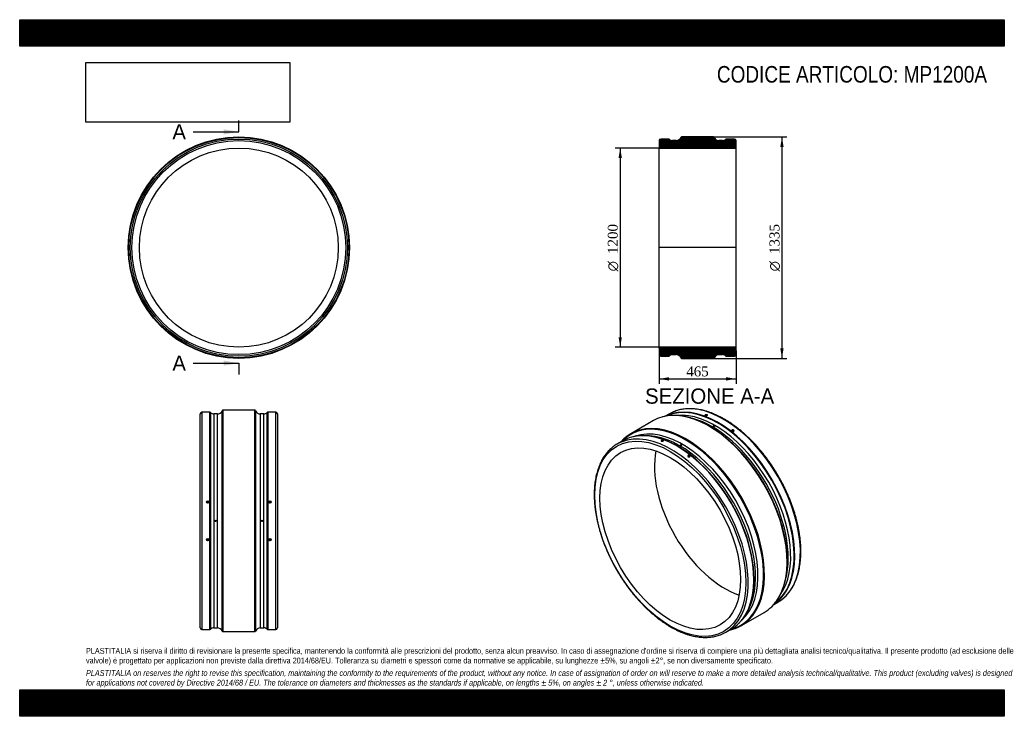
# Model space of a CAD drawing. Header units: millimetres. Extents: x 0 to 5940, y 0 to 4200.
import ezdxf
from ezdxf.enums import TextEntityAlignment as Align
from ezdxf.lldxf.tags import DXFTag

# ---------------------------------------------------------------- set-up
doc = ezdxf.new("R2010")
doc.units = ezdxf.units.MM
doc.header["$LTSCALE"] = 20
for name, color, linetype in [('Default', 7, 'Continuous'), ('DV4_Default', 7, 'Continuous'), ('MP1200A', 7, 'Continuous')]:
    doc.layers.add(name, color=color, linetype=linetype)
doc.styles.add('SEACAD_Solid_Edge_ANSI', font='seans.ttf')
doc.styles.add('SEACAD_Solid_Edge_ANSI1_Symbols', font='semeca1.ttf')
doc.styles.add('SEACAD_Times_New_Roman', font='times.ttf')
tags = doc.linetypes.add('CENTER2', pattern=[28.575, 19.05, -3.175, 3.175, -3.175]).pattern_tags.tags
tags[10:11] = [DXFTag(74, 4), DXFTag(75, 0), DXFTag(340, '0'), DXFTag(46, 0.0), DXFTag(50, 0.0), DXFTag(44, 0.0), DXFTag(45, 0.0)]
tags[8:9] = [DXFTag(74, 4), DXFTag(75, 0), DXFTag(340, '0'), DXFTag(46, 0.0), DXFTag(50, 0.0), DXFTag(44, 0.0), DXFTag(45, 0.0)]
tags[6:7] = [DXFTag(74, 4), DXFTag(75, 0), DXFTag(340, '0'), DXFTag(46, 0.0), DXFTag(50, 0.0), DXFTag(44, 0.0), DXFTag(45, 0.0)]
tags[4:5] = [DXFTag(74, 4), DXFTag(75, 0), DXFTag(340, '0'), DXFTag(46, 0.0), DXFTag(50, 0.0), DXFTag(44, 0.0), DXFTag(45, 0.0)]
doc.dimstyles.new('ANSImm', dxfattribs={"dimtxt": 60, "dimasz": 60, "dimexe": 30, "dimexo": 0, "dimgap": 15, "dimtad": 1, "dimdsep": 46, "dimtxsty": 'SEACAD_Times_New_Roman', "dimblk1": '_SE_FILLED', "dimblk2": '_SE_FILLED', "dimsah": 1, "dimcen": 30, "dimazin": 0, "dimtfac": 0.85, "dimtdec": 3, "dimtofl": 0, "dimtmove": 0, "dimatfit": 3, "dimfxl": 1, "dimarcsym": 0})
picture_1 = doc.add_image_def('image1.jpg', size_in_pixel=(4302, 1260))

# ---------------------------------------------------------------- blocks, each defined once
blk = doc.blocks.new('SE')
at = {"layer": 'MP1200A', "color": 7, "linetype": 'Continuous'}
for radius in [667.5, 664.3, 655, 645, 600]:
    blk.add_circle((1322.2, 2825.7), radius, dxfattribs=at)
blk = doc.blocks.new('SE1')
at = {"layer": 'MP1200A', "color": 7, "linetype": 'Continuous'}
for p, q in [((3823.7, 1782.6), (3687.5, 1703.9)), ((3919.2, 1823.3), (3894.7, 1809.1)), ((4144, 1811.8), (4143.9, 1812.3)), ((4300, 1720), (4299.6, 1717.6)), ((4303.5, 1717), (4303.9, 1719.3)), ((3638.4, 1661.1), (3604.5, 1641.6)), ((3878.8, 1658.7), (3878.7, 1659.2)), ((4034.8, 1566.9), (4034.4, 1564.5)), ((4038.4, 1563.9), (4038.8, 1566.2)), ((4549.6, 674.6), (4574.2, 688.8)), ((4355, 547.8), (4491.2, 626.4)), ((4259.5, 507.1), (4293.4, 526.6))]:
    blk.add_line(p, q, dxfattribs=at)
blk.add_arc((3763.1, 1406.6), 285.7, 76.7927, 104.63917, dxfattribs=at)
for centre, major_axis, ratio, start_param, end_param in [((4246.7, 1256), (327.5, -567.2), 0.57735, 0.065909, 3.069321), ((4157.5, 1204.5), (333.8, -578.1), 0.57735, 0.14716, 3.000614), ((4210.4, 1235.1), (326.8, -566), 0.57735, 0.058142, 3.084902), ((4212.8, 1236.5), (-327.5, 567.2), 0.57735, 3.289184, 6.138849), ((4157.5, 1204.5), (333.8, -578.1), 0.57735, 3.000614, 3.141593), ((4212.8, 1236.5), (-327.5, 567.2), 0.57735, 6.138849, 6.248384), ((4246.7, 1256), (327.5, -567.2), 0.57735, 3.069321, 3.141593), ((4195.5, 1226.5), (322.5, -558.6), 0.57735, 0.252931, 2.885881), ((4180.6, 1217.9), (-322.5, 558.6), 0.57735, 3.657746, 5.764077), ((4141.9, 1812), (-1.98, -0.28), 0.468323, 2.282914, 6.283185), ((3932, 1074.3), (-327.5, 567.2), 0.57735, 3.213258, 6.21229), ((4017.9, 1123.9), (332.1, -575.3), 0.57735, 0, 3.308991), ((4021.2, 1125.8), (-333.7, 578.1), 0.57735, 6.136401, 6.283185), ((3965.9, 1093.9), (327.5, -567.2), 0.57735, 0.147376, 2.994092), ((3998.1, 1112.5), (322.5, -558.6), 0.57735, 0.116428, 3.032041), ((4021.2, 1125.8), (-333.7, 578.1), 0.57735, 3.283019, 6.136401), ((3965.9, 1093.9), (327.5, -567.2), 0.57735, 2.994092, 3.141593), ((4021.2, 1125.8), (-333.7, 578.1), 0.57735, 0, 0.136384), ((3983.2, 1103.9), (-322.5, 558.6), 0.57735, 3.425517, 5.993617), ((3968.3, 1095.3), (-326.8, 566), 0.57735, 3.6521, 5.804103), ((3932, 1074.3), (-327.5, 567.2), 0.57735, 0, 0.072456), ((3932, 1074.3), (-327.5, 567.2), 0.57735, 6.21229, 6.283185), ((3876.7, 1659), (1.98, 0.28), 0.468323, 0, 3.141593), ((3876.7, 1659), (1.98, 0.28), 0.468323, 5.596386, 6.283185), ((4253.8, 1260.1), (300, -519.6), 0.57735, 3.721573, 5.703205), ((4157.5, 1204.5), (333.8, -578.1), 0.57735, 0, 0.14716), ((4212.8, 1236.5), (-327.5, 567.2), 0.57735, 3.176368, 3.289184), ((4246.7, 1256), (327.5, -567.2), 0.57735, 0, 0.065909), ((4017.9, 1123.9), (332.1, -575.3), 0.57735, 6.115786, 6.283185), ((3965.9, 1093.9), (327.5, -567.2), 0.57735, 0, 0.147376), ((4021.2, 1125.8), (-333.7, 578.1), 0.57735, 2.996123, 3.283019), ((3932, 1074.3), (-327.5, 567.2), 0.57735, 3.073331, 3.213258)]:
    blk.add_ellipse(centre, major_axis=major_axis, ratio=ratio, start_param=start_param, end_param=end_param, dxfattribs=at)
for centre, major_axis, ratio in [((3924.9, 1070.3), (322.5, -558.6), 0.57735), ((4188, 1748.9), (-4, 0), 0.57735), ((3924.9, 1070.3), (300, -519.6), 0.57735), ((4302, 1719.6), (1.97, -0.33), 0.668835), ((3990.7, 1635), (4, 0), 0.57735), ((4036.8, 1566.5), (-1.97, 0.33), 0.668835)]:
    blk.add_ellipse(centre, major_axis=major_axis, ratio=ratio, dxfattribs=at)
for points, knots in [([(4251.7, 1791.3), (4248.3, 1793.3), (4240, 1798), (4224.9, 1806), (4207.6, 1814.5), (4190.1, 1822.3), (4172.8, 1829.2), (4155.5, 1835.3), (4138.4, 1840.7), (4121.4, 1845.2), (4104.6, 1848.8), (4088, 1851.6), (4071.6, 1853.6), (4055.5, 1854.7), (4039.6, 1854.9), (4024, 1854.4), (4008.8, 1852.9), (3993.8, 1850.6), (3979.3, 1847.5), (3965.2, 1843.5), (3953.3, 1839.5), (3947, 1836.8), (3944.5, 1835.7)], [0, 0, 0, 0, 0.027788, 0.080525, 0.133269, 0.186013, 0.238754, 0.291487, 0.344206, 0.396906, 0.449579, 0.502217, 0.554811, 0.607351, 0.659828, 0.712235, 0.764564, 0.81681, 0.868973, 0.921056, 0.973064, 1, 1, 1, 1]), ([(4537.2, 661.5), (4538.5, 662.8), (4543, 667.1), (4551, 676), (4560.5, 687.5), (4569.5, 699.9), (4577.9, 713), (4585.7, 726.7), (4592.9, 741.1), (4599.6, 756.2), (4605.6, 771.8), (4611, 788.1), (4615.7, 804.9), (4619.8, 822.3), (4623.3, 840.2), (4626.2, 858.7), (4628.4, 877.6), (4629.9, 896.9), (4630.8, 916.7), (4631, 936.8), (4630.6, 957.3), (4629.6, 978.2), (4627.8, 999.4), (4625.5, 1020.8), (4622.4, 1042.6), (4618.8, 1064.5), (4614.5, 1086.6), (4609.6, 1108.9), (4604, 1131.3), (4597.9, 1153.8), (4591.1, 1176.4), (4583.8, 1199), (4575.8, 1221.6), (4567.3, 1244.2), (4558.2, 1266.8), (4548.6, 1289.2), (4538.4, 1311.6), (4527.7, 1333.7), (4516.5, 1355.8), (4504.8, 1377.6), (4492.7, 1399.1), (4480, 1420.4), (4467, 1441.4), (4453.5, 1462.1), (4439.6, 1482.5), (4425.3, 1502.4), (4410.6, 1521.9), (4395.6, 1541), (4380.3, 1559.7), (4364.6, 1577.8), (4348.7, 1595.5), (4332.5, 1612.6), (4316.1, 1629.1), (4299.4, 1645.1), (4282.6, 1660.4), (4265.5, 1675.2), (4248.4, 1689.2), (4231.1, 1702.6), (4213.7, 1715.4), (4196.2, 1727.4), (4178.6, 1738.7), (4161.1, 1749.3), (4143.5, 1759.1), (4125.9, 1768.1), (4108.4, 1776.4), (4090.9, 1783.9), (4073.6, 1790.6), (4056.3, 1796.5), (4039.2, 1801.5), (4022.2, 1805.8), (4005.4, 1809.2), (3988.9, 1811.7), (3972.5, 1813.4), (3956.4, 1814.3), (3940.6, 1814.3), (3925.1, 1813.5), (3909.9, 1811.9), (3895.2, 1809.4), (3883.1, 1806.7), (3876.9, 1804.8), (3874.7, 1804.1)], [0, 0, 0, 0, 0.00451, 0.017461, 0.03042, 0.043389, 0.056368, 0.069357, 0.082356, 0.095363, 0.108378, 0.121399, 0.134426, 0.147458, 0.160493, 0.173531, 0.18657, 0.199611, 0.212652, 0.225694, 0.238736, 0.251777, 0.264817, 0.277857, 0.290895, 0.303933, 0.31697, 0.330006, 0.343041, 0.356076, 0.369109, 0.382142, 0.395174, 0.408206, 0.421237, 0.434267, 0.447298, 0.460327, 0.473357, 0.486386, 0.499416, 0.512445, 0.525474, 0.538504, 0.551533, 0.564563, 0.577594, 0.590624, 0.603656, 0.616688, 0.62972, 0.642753, 0.655787, 0.668822, 0.681858, 0.694895, 0.707933, 0.720972, 0.734012, 0.747052, 0.760094, 0.773137, 0.786181, 0.799225, 0.812269, 0.825314, 0.838357, 0.8514, 0.864441, 0.877479, 0.890514, 0.903544, 0.916569, 0.929587, 0.942597, 0.955598, 0.968589, 0.98157, 0.994541, 1, 1, 1, 1]), ([(4146.7, 1812.9), (4146, 1812.5), (4144.4, 1811.8), (4141.5, 1811.2), (4138.5, 1811.2), (4136.1, 1811.7), (4134.4, 1812.7), (4133.9, 1814), (4134.5, 1815.5), (4136.2, 1816.8), (4138.6, 1817.9), (4141.6, 1818.5), (4144.5, 1818.5), (4147, 1818), (4148.6, 1817), (4149.2, 1815.6), (4148.5, 1814.2), (4147.4, 1813.3), (4146.7, 1812.9)], [0, 0, 0, 0, 0.062482, 0.124983, 0.187489, 0.25, 0.312507, 0.375014, 0.437512, 0.5, 0.562496, 0.624988, 0.687491, 0.75, 0.812503, 0.875015, 0.937519, 1, 1, 1, 1]), ([(4147.8, 1813.7), (4148, 1814), (4148.2, 1814.8), (4147.7, 1815.9), (4146.3, 1816.7), (4144.3, 1817.1), (4141.7, 1817.1), (4139, 1816.6), (4137, 1815.7), (4135.6, 1814.6), (4135, 1813.3), (4135.5, 1812.2), (4136.2, 1811.7), (4136.4, 1811.6)], [0.0766165, 0.0766165, 0.0766165, 0.0766165, 0.1251048, 0.1959845, 0.2500009, 0.3040092, 0.3748942, 0.4458724, 0.5000015, 0.5541223, 0.6251068, 0.6959846, 0.7264002, 0.7264002, 0.7264002, 0.7264002]), ([(4595.7, 702.9), (4595.8, 702.9), (4599.6, 705.6), (4607.4, 712), (4618.2, 721.7), (4628.5, 732.2), (4638.3, 743.4), (4647.5, 755.4), (4656.2, 768.1), (4664.3, 781.4), (4671.8, 795.5), (4678.7, 810.2), (4685, 825.5), (4690.7, 841.4), (4695.7, 858), (4700.1, 875), (4703.9, 892.7), (4707, 910.8), (4709.4, 929.4), (4711.2, 948.5), (4712.4, 968), (4712.9, 987.9), (4712.7, 1008.1), (4711.9, 1028.8), (4710.4, 1049.7), (4708.2, 1070.9), (4705.4, 1092.4), (4702, 1114.1), (4697.9, 1136), (4693.2, 1158), (4687.9, 1180.2), (4682, 1202.5), (4675.4, 1224.9), (4668.2, 1247.3), (4660.5, 1269.7), (4652.2, 1292.1), (4643.3, 1314.5), (4633.8, 1336.7), (4623.9, 1358.9), (4613.3, 1380.9), (4602.3, 1402.7), (4590.8, 1424.3), (4578.8, 1445.7), (4566.3, 1466.9), (4553.4, 1487.7), (4540.1, 1508.2), (4526.3, 1528.4), (4512.2, 1548.2), (4497.7, 1567.5), (4482.8, 1586.5), (4467.6, 1604.9), (4452.1, 1622.9), (4436.4, 1640.4), (4420.3, 1657.3), (4404, 1673.7), (4387.5, 1689.5), (4370.8, 1704.7), (4353.9, 1719.3), (4336.8, 1733.2), (4319.6, 1746.4), (4302.3, 1759), (4285, 1770.8), (4267.8, 1781.8), (4257.5, 1787.9), (4251.7, 1791.3)], [0, 0, 0, 0, 0.000353, 0.016546, 0.032748, 0.048966, 0.065203, 0.081463, 0.097748, 0.114058, 0.130393, 0.14675, 0.16313, 0.179527, 0.19594, 0.212367, 0.228804, 0.245248, 0.261699, 0.278153, 0.29461, 0.311068, 0.327526, 0.343983, 0.360439, 0.376892, 0.393344, 0.409793, 0.426241, 0.442685, 0.459128, 0.475568, 0.492006, 0.508442, 0.524877, 0.54131, 0.557741, 0.574171, 0.5906, 0.607028, 0.623456, 0.639883, 0.656309, 0.672736, 0.689163, 0.70559, 0.722018, 0.738446, 0.754875, 0.771306, 0.787738, 0.804171, 0.820606, 0.837043, 0.853482, 0.869923, 0.886367, 0.902813, 0.919262, 0.935713, 0.952168, 0.968624, 0.985084, 1, 1, 1, 1]), ([(4192, 1748.8), (4192, 1748.2), (4191.6, 1747.6), (4190.1, 1746.7), (4189, 1746.5), (4187, 1746.5), (4185.9, 1746.7), (4185.2, 1747.1)], [0.6252552, 0.6252552, 0.6252552, 0.6252552, 0.75, 0.75, 0.875, 0.875, 1, 1, 1, 1]), ([(4297.1, 1718.9), (4296.4, 1719.4), (4295.3, 1720.7), (4294.7, 1722.7), (4295.3, 1724.6), (4297, 1726.1), (4299.5, 1727), (4302.4, 1727.1), (4305.3, 1726.5), (4307.8, 1725.1), (4309.4, 1723.3), (4310, 1721.2), (4309.4, 1719.3), (4307.7, 1717.8), (4305.2, 1716.9), (4302.3, 1716.8), (4299.4, 1717.5), (4297.7, 1718.4), (4297.1, 1718.9)], [0, 0, 0, 0, 0.062504, 0.125015, 0.18751, 0.25, 0.312486, 0.374982, 0.437491, 0.5, 0.562517, 0.62502, 0.687513, 0.75, 0.812482, 0.874983, 0.937497, 1, 1, 1, 1]), ([(4305, 1717), (4305.6, 1717.2), (4306.8, 1717.6), (4308.3, 1718.8), (4308.9, 1720.6), (4308.3, 1722.5), (4306.9, 1723.9), (4304.9, 1725.1), (4302.3, 1725.8), (4299.6, 1725.6), (4297.6, 1724.8), (4296.2, 1723.6), (4295.6, 1721.9), (4296.2, 1720), (4297.1, 1719), (4297.6, 1718.6)], [0.1960142, 0.1960142, 0.1960142, 0.1960142, 0.2500006, 0.3041204, 0.3751011, 0.4459838, 0.5000014, 0.5540108, 0.6248998, 0.6958731, 0.75, 0.8041207, 0.8751035, 0.9459874, 1, 1, 1, 1]), ([(3644.6, 1671.9), (3644.4, 1671.7), (3640.8, 1668.5), (3635.5, 1662.9), (3630.7, 1657.6), (3629.2, 1656)], [0, 0, 0, 0, 0.00087332, 0.01751951, 0.02491155, 0.02491155, 0.02491155, 0.02491155]), ([(3871, 1658.7), (3870.4, 1658.9), (3869.3, 1659.6), (3868.7, 1660.9), (3869.3, 1662.4), (3871, 1663.7), (3873.5, 1664.8), (3876.4, 1665.4), (3879.3, 1665.4), (3881.8, 1664.9), (3883.4, 1663.9), (3884, 1662.5), (3883.4, 1661.1), (3881.7, 1659.7), (3879.2, 1658.7), (3876.3, 1658.1), (3873.4, 1658.1), (3871.7, 1658.4), (3871, 1658.7)], [0, 0, 0, 0, 0.062504, 0.125015, 0.18751, 0.25, 0.312486, 0.374982, 0.437491, 0.5, 0.562517, 0.62502, 0.687513, 0.75, 0.812482, 0.874983, 0.937497, 1, 1, 1, 1]), ([(3882.1, 1660), (3882.2, 1660), (3882.7, 1660.5), (3883.1, 1661.6), (3882.6, 1662.8), (3881.2, 1663.6), (3879.2, 1664), (3876.5, 1664), (3873.9, 1663.5), (3871.9, 1662.6), (3870.4, 1661.5), (3869.8, 1660.2), (3870.3, 1659.1), (3871, 1658.6), (3871.3, 1658.5)], [0.2962559, 0.2962559, 0.2962559, 0.2962559, 0.3041204, 0.3751011, 0.4459838, 0.5000014, 0.5540108, 0.6248998, 0.6958731, 0.75, 0.8041207, 0.8751035, 0.9459874, 0.9764049, 0.9764049, 0.9764049, 0.9764049]), ([(3581, 1625.9), (3577.5, 1623.2), (3570.9, 1618.1), (3560.5, 1608.6), (3550.2, 1598.2), (3540.4, 1586.9), (3531.2, 1575), (3522.5, 1562.3), (3514.4, 1548.9), (3506.9, 1534.9), (3500, 1520.2), (3493.7, 1504.9), (3488.1, 1488.9), (3483, 1472.4), (3478.6, 1455.3), (3474.8, 1437.7), (3471.7, 1419.6), (3469.3, 1401), (3467.5, 1381.9), (3466.3, 1362.4), (3465.8, 1342.5), (3466, 1322.2), (3466.8, 1301.6), (3468.3, 1280.7), (3470.5, 1259.5), (3473.3, 1238), (3476.7, 1216.3), (3480.8, 1194.4), (3485.5, 1172.4), (3490.8, 1150.2), (3496.8, 1127.9), (3503.3, 1105.5), (3510.5, 1083.1), (3518.2, 1060.7), (3526.5, 1038.3), (3535.4, 1015.9), (3544.9, 993.6), (3554.9, 971.5), (3565.4, 949.5), (3576.4, 927.7), (3587.9, 906), (3599.9, 884.6), (3612.4, 863.5), (3625.3, 842.7), (3638.6, 822.2), (3652.4, 802), (3666.5, 782.2), (3681, 762.8), (3695.9, 743.9), (3711.1, 725.4), (3726.6, 707.4), (3742.4, 690), (3758.4, 673), (3774.7, 656.6), (3791.2, 640.8), (3808, 625.7), (3824.9, 611.1), (3841.9, 597.2), (3859.1, 583.9), (3876.4, 571.4), (3893.7, 559.6), (3910.9, 548.5), (3921.2, 542.5), (3927, 539)], [0, 0, 0, 0, 0.013713, 0.029963, 0.046227, 0.062511, 0.078818, 0.095149, 0.111506, 0.127888, 0.144293, 0.160719, 0.177164, 0.193625, 0.210099, 0.226583, 0.243075, 0.259572, 0.276074, 0.292579, 0.309084, 0.325589, 0.342094, 0.358597, 0.375098, 0.391597, 0.408094, 0.424588, 0.44108, 0.45757, 0.474058, 0.490543, 0.507027, 0.523509, 0.539989, 0.556467, 0.572945, 0.589421, 0.605896, 0.622371, 0.638846, 0.65532, 0.671794, 0.688268, 0.704742, 0.721217, 0.737693, 0.75417, 0.770647, 0.787126, 0.803607, 0.820089, 0.836573, 0.85306, 0.869548, 0.886039, 0.902533, 0.919029, 0.935528, 0.95203, 0.968534, 0.985041, 1, 1, 1, 1]), ([(3993.5, 1636.5), (3992.8, 1636.9), (3991.8, 1637.2), (3989.7, 1637.2), (3988.6, 1636.9), (3987.1, 1636.1), (3986.7, 1635.5), (3986.7, 1634.3), (3987.1, 1633.7), (3988.6, 1632.8), (3989.7, 1632.6), (3991.7, 1632.6), (3992.8, 1632.8), (3994.3, 1633.7), (3994.7, 1634.3), (3994.7, 1634.9)], [0, 0, 0, 0, 0.125, 0.125, 0.25, 0.25, 0.375, 0.375, 0.5, 0.5, 0.625, 0.625, 0.75, 0.75, 0.875, 0.875, 0.875, 0.875]), ([(4042.4, 1564.8), (4041.7, 1564.4), (4040.1, 1563.8), (4037.1, 1563.7), (4034.2, 1564.4), (4031.8, 1565.7), (4030.1, 1567.6), (4029.6, 1569.6), (4030.2, 1571.5), (4031.8, 1573), (4034.3, 1573.9), (4037.3, 1574.1), (4040.2, 1573.4), (4042.6, 1572), (4044.3, 1570.2), (4044.8, 1568.1), (4044.2, 1566.2), (4043.1, 1565.2), (4042.4, 1564.8)], [0, 0, 0, 0, 0.062482, 0.124983, 0.187489, 0.25, 0.312507, 0.375014, 0.437512, 0.5, 0.562496, 0.624988, 0.687491, 0.75, 0.812503, 0.875015, 0.937519, 1, 1, 1, 1]), ([(4041.6, 1564.6), (4042.1, 1564.9), (4043.1, 1565.7), (4043.7, 1567.5), (4043.2, 1569.4), (4041.8, 1570.9), (4039.8, 1572), (4037.1, 1572.7), (4034.5, 1572.5), (4032.5, 1571.7), (4031, 1570.5), (4030.4, 1568.8), (4031, 1566.9), (4032, 1565.9), (4032.5, 1565.5)], [0, 0, 0, 0, 0.0541247, 0.1251048, 0.1959845, 0.2500009, 0.3040092, 0.3748942, 0.4458724, 0.5000015, 0.5541223, 0.6251068, 0.6959846, 0.7498219, 0.7498219, 0.7498219, 0.7498219]), ([(4338.5, 561.2), (4340.7, 563.3), (4345.9, 568.3), (4354.5, 578), (4363.7, 589.7), (4372.5, 602.1), (4380.6, 615.3), (4388.2, 629.1), (4395.2, 643.5), (4401.6, 658.6), (4407.3, 674.2), (4411.2, 686.1), (4412.8, 692.2), (4413, 693.1)], [0, 0, 0, 0, 0.059351, 0.16195, 0.264621, 0.367373, 0.470206, 0.573119, 0.676108, 0.779166, 0.882284, 0.985453, 1, 1, 1, 1]), ([(3927, 539), (3930.4, 537.1), (3938.7, 532.4), (3953.8, 524.4), (3971.1, 515.9), (3988.6, 508.1), (4005.9, 501.2), (4023.2, 495), (4040.3, 489.7), (4057.3, 485.2), (4074.1, 481.6), (4090.7, 478.8), (4107.1, 476.8), (4123.2, 475.7), (4139.1, 475.4), (4154.7, 476), (4169.9, 477.5), (4184.9, 479.7), (4199.4, 482.9), (4213.5, 486.8), (4225.9, 491), (4232.6, 493.9), (4235.7, 495.3)], [0, 0, 0, 0, 0.027632, 0.080073, 0.13252, 0.184969, 0.237413, 0.28985, 0.342274, 0.394678, 0.447055, 0.499397, 0.551695, 0.60394, 0.656123, 0.708236, 0.760271, 0.812224, 0.864094, 0.915884, 0.9676, 1, 1, 1, 1]), ([(4284.3, 521.3), (4287, 521.8), (4293.1, 523.1), (4298.6, 524.7), (4302.3, 525.7)], [0.92752087, 0.92752087, 0.92752087, 0.92752087, 0.95893249, 1, 1, 1, 1])]:
    blk.add_open_spline(points, degree=3, knots=knots, dxfattribs=at)
for points in [[(4297.6, 1718.6), (4298, 1718.3), (4298.5, 1718), (4298.9, 1717.8)], [(4039.8, 1563.9), (4040.5, 1564.1), (4041.1, 1564.3), (4041.6, 1564.6)]]:
    blk.add_open_spline(points, degree=3, dxfattribs=at)
blk = doc.blocks.new('SE2')
at = {"layer": 'MP1200A', "color": 7, "linetype": 'Continuous'}
for p, q in [((1221.2, 513.9), (1221.2, 1842.5)), ((1225.9, 1845.7), (1225.9, 510.7)), ((1418.6, 1845.7), (1225.9, 1845.7)), ((1418.6, 510.7), (1418.6, 1845.7)), ((1423.2, 1842.5), (1423.2, 513.9)), ((1089.7, 533.2), (1089.7, 1823.2)), ((1099.7, 1833.2), (1099.7, 523.2)), ((1147.6, 1833.2), (1099.7, 1833.2)), ((1147.6, 523.2), (1147.6, 1833.2)), ((1151.1, 1831.7), (1151.1, 524.6)), ((1172.1, 1823.2), (1172.1, 533.2)), ((1193.2, 1823.2), (1172.1, 1823.2)), ((1193.2, 533.2), (1193.2, 1823.2)), ((1451.3, 1823.2), (1451.3, 533.2)), ((1472.4, 1823.2), (1451.3, 1823.2)), ((1472.4, 533.2), (1472.4, 1823.2)), ((1493.4, 524.6), (1493.4, 1831.7)), ((1496.9, 1833.2), (1496.9, 523.2)), ((1544.7, 1833.2), (1496.9, 1833.2)), ((1544.7, 523.2), (1544.7, 1833.2)), ((1554.7, 1823.2), (1554.7, 533.2)), ((1132.7, 1291.4), (1132.7, 1289.3)), ((1136.7, 1289.3), (1136.7, 1291.4)), ((1507.7, 1291.4), (1507.7, 1289.3)), ((1511.7, 1289.3), (1511.7, 1291.4)), ((1132.7, 1067), (1132.7, 1065)), ((1136.7, 1065), (1136.7, 1067)), ((1507.7, 1067), (1507.7, 1065)), ((1511.7, 1065), (1511.7, 1067)), ((1099.7, 523.2), (1147.6, 523.2)), ((1172.1, 533.2), (1193.2, 533.2)), ((1225.9, 510.7), (1418.6, 510.7)), ((1451.3, 533.2), (1472.4, 533.2)), ((1496.9, 523.2), (1544.7, 523.2))]:
    blk.add_line(p, q, dxfattribs=at)
for centre, radius in [((1134.7, 1291.9), 7.44), ((1134.7, 1291.7), 6.45), ((1509.7, 1291.9), 7.44), ((1509.7, 1291.7), 6.45), ((1182.7, 1178.2), 4), ((1461.7, 1178.2), 4), ((1134.7, 1064.4), 7.44), ((1134.7, 1064.6), 6.45), ((1509.7, 1064.4), 7.44), ((1509.7, 1064.6), 6.45)]:
    blk.add_circle(centre, radius, dxfattribs=at)
for centre, radius, start, end in [((1193.2, 1853.2), 30, 270, 339.07517), ((1225.9, 1840.7), 5, 90, 159.07517), ((1418.6, 1840.7), 5, 20.92483, 90), ((1451.3, 1853.2), 30, 200.92483, 270), ((1099.7, 1823.2), 10, 90, 180), ((1147.6, 1828.2), 5, 45.58469, 90), ((1172.1, 1853.2), 30, 225.58469, 270), ((1472.4, 1853.2), 30, 270, 314.41531), ((1496.9, 1828.2), 5, 90, 134.41531), ((1544.7, 1823.2), 10, 0, 90), ((1099.7, 533.2), 10, 180, 270), ((1147.6, 528.2), 5, 270, 314.41531), ((1172.1, 503.2), 30, 90, 134.41531), ((1193.2, 503.2), 30, 20.92483, 90), ((1225.9, 515.7), 5, 200.92483, 270), ((1418.6, 515.7), 5, 270, 339.07517), ((1451.3, 503.2), 30, 90, 159.07517), ((1472.4, 503.2), 30, 45.58469, 90), ((1496.9, 528.2), 5, 225.58469, 270), ((1544.7, 533.2), 10, 270, 0)]:
    blk.add_arc(centre, radius, start, end, dxfattribs=at)
for centre, major_axis, start_param, end_param in [((1134.7, 1289.3), (-6.5, 0), 3.31909, 6.090176), ((1134.7, 1289.3), (-2, 0), 0, 3.141593), ((1509.7, 1289.3), (6.5, 0), 0.181594, 2.955858), ((1509.7, 1289.3), (-2, 0), 0, 3.141593), ((1134.7, 1067), (6.5, 0), 3.334606, 6.105706), ((1134.7, 1067), (-2, 0), 3.141593, 6.283185), ((1509.7, 1067), (6.5, 0), 3.327337, 6.101602), ((1509.7, 1067), (-2, 0), 3.141593, 6.283185)]:
    blk.add_ellipse(centre, major_axis=major_axis, ratio=0.984808, start_param=start_param, end_param=end_param, dxfattribs=at)
for centre in [(1134.7, 1291.4), (1509.7, 1291.4), (1134.7, 1065), (1509.7, 1065)]:
    blk.add_ellipse(centre, major_axis=(-2, 0), ratio=0.984808, dxfattribs=at)
blk = doc.blocks.new('SE4')
at = {"color": 7, "linetype": 'Continuous', "style": 'SEACAD_Solid_Edge_ANSI'}
blk.add_text('A', height=92, dxfattribs=at).set_placement((921.1, 3569.9), align=Align.TOP_LEFT)
blk = doc.blocks.new('SE5')
at = {"color": 7, "linetype": 'Continuous', "style": 'SEACAD_Solid_Edge_ANSI'}
blk.add_text('A', height=92, dxfattribs=at).set_placement((921.1, 2175.2), align=Align.TOP_LEFT)
blk = doc.blocks.new('SEANNOT_GROUP')
at = {"linetype": 'Continuous'}
blk.add_hatch(color=7, dxfattribs=at).paths.add_polyline_path([(1230.2, 3508.6), (1322.2, 3523.9), (1230.2, 3539.2)])
at = {"color": 7, "linetype": 'Continuous'}
blk.add_lwpolyline([(1046.2, 3523.9), (1322.2, 3523.9)], dxfattribs=at)
blk = doc.blocks.new('SEANNOT_GROUP1')
at = {"linetype": 'Continuous'}
blk.add_hatch(color=7, dxfattribs=at).paths.add_polyline_path([(1230.2, 2113.9), (1322.2, 2129.2), (1230.2, 2144.5)])
at = {"color": 7, "linetype": 'Continuous'}
blk.add_lwpolyline([(1046.2, 2129.2), (1322.2, 2129.2)], dxfattribs=at)
blk = doc.blocks.new('SE3')
at = {"layer": 'Default', "color": 7, "linetype": 'CENTER2'}
for p, q in [((1322.2, 3523.9), (1322.2, 3592.9)), ((1322.2, 2129.2), (1322.2, 2060.2))]:
    blk.add_line(p, q, dxfattribs=at)
at = {"layer": 'Default', "color": 7, "linetype": 'CENTER2', "const_width": 0.0001}
blk.add_lwpolyline([(1322.2, 3523.9), (1322.2, 2129.2)], dxfattribs=at)
at = {"layer": 'Default'}
for name in ['SE4', 'SEANNOT_GROUP', 'SE5', 'SEANNOT_GROUP1']:
    blk.add_blockref(name, (0, 0), dxfattribs=at)
blk = doc.blocks.new('SE6')
at = {"layer": 'MP1200A', "linetype": 'Continuous'}
h = blk.add_hatch(dxfattribs=at)
h.set_pattern_fill('LINE', scale=0.6299213, angle=45, style=0)
edge = h.paths.add_edge_path()
edge.add_arc((3939.2, 3500.7), 30, 225.58469, 270, ccw=False)
edge.add_arc((3914.7, 3475.7), 5, 45.58469, 90)
edge.add_line((3914.7, 3480.7), (3866.9, 3480.7))
edge.add_arc((3866.9, 3470.7), 10, 90, 180)
edge.add_line((3856.9, 3470.7), (3856.9, 3425.7))
edge.add_line((3856.9, 3425.7), (4321.9, 3425.7))
edge.add_line((4321.9, 3425.7), (4321.9, 3470.7))
edge.add_arc((4311.9, 3470.7), 10, 0, 90)
edge.add_line((4311.9, 3480.7), (4264, 3480.7))
edge.add_arc((4264, 3475.7), 5, 90, 134.41531)
edge.add_arc((4239.5, 3500.7), 30, 270, 314.41531, ccw=False)
edge.add_line((4239.5, 3470.7), (4232.9, 3470.7))
edge.add_line((4232.9, 3470.7), (4232.9, 3470.9))
edge.add_line((4232.9, 3470.9), (4224.9, 3470.9))
edge.add_line((4224.9, 3470.9), (4224.9, 3470.7))
edge.add_line((4224.9, 3470.7), (4218.4, 3470.7))
edge.add_arc((4218.4, 3500.7), 30, 200.92483, 270, ccw=False)
edge.add_arc((4185.7, 3488.2), 5, 20.92483, 90)
edge.add_line((4185.7, 3493.2), (3993, 3493.2))
edge.add_arc((3993, 3488.2), 5, 90, 159.07517)
edge.add_arc((3960.3, 3500.7), 30, 270, 339.07517, ccw=False)
edge.add_line((3960.3, 3470.7), (3953.9, 3470.7))
edge.add_line((3953.9, 3470.7), (3953.9, 3470.9))
edge.add_line((3953.9, 3470.9), (3945.9, 3470.9))
edge.add_line((3945.9, 3470.9), (3945.9, 3470.7))
edge.add_line((3945.9, 3470.7), (3939.2, 3470.7))
h = blk.add_hatch(dxfattribs=at)
h.set_pattern_fill('LINE', scale=0.6299213, angle=45, style=0)
edge = h.paths.add_edge_path()
edge.add_line((3856.9, 2225.7), (3856.9, 2180.7))
edge.add_arc((3866.9, 2180.7), 10, 180, 270)
edge.add_line((3866.9, 2170.7), (3914.7, 2170.7))
edge.add_arc((3914.7, 2175.7), 5, 270, 314.41531)
edge.add_arc((3939.2, 2150.7), 30, 90, 134.41531, ccw=False)
edge.add_line((3939.2, 2180.7), (3960.3, 2180.7))
edge.add_arc((3960.3, 2150.7), 30, 20.92483, 90, ccw=False)
edge.add_arc((3993, 2163.2), 5, 200.92483, 270)
edge.add_line((3993, 2158.2), (4185.7, 2158.2))
edge.add_arc((4185.7, 2163.2), 5, 270, 339.07517)
edge.add_arc((4218.4, 2150.7), 30, 90, 159.07517, ccw=False)
edge.add_line((4218.4, 2180.7), (4239.5, 2180.7))
edge.add_arc((4239.5, 2150.7), 30, 45.58469, 90, ccw=False)
edge.add_arc((4264, 2175.7), 5, 225.58469, 270)
edge.add_line((4264, 2170.7), (4311.9, 2170.7))
edge.add_arc((4311.9, 2180.7), 10, 270, 360)
edge.add_line((4321.9, 2180.7), (4321.9, 2225.7))
edge.add_line((4321.9, 2225.7), (3856.9, 2225.7))
at = {"layer": 'DV4_Default', "color": 7, "linetype": 'CENTER2'}
blk.add_line((4323.6, 2825.7), (3855.1, 2825.7), dxfattribs=at)
at = {"layer": 'MP1200A', "color": 7, "linetype": 'Continuous'}
for p, q in [((3856.9, 3470.7), (3856.9, 3425.7)), ((3914.7, 3480.7), (3866.9, 3480.7)), ((3945.9, 3470.7), (3939.2, 3470.7)), ((3945.9, 3470.9), (3945.9, 3470.7)), ((3953.9, 3470.9), (3945.9, 3470.9)), ((3953.9, 3470.7), (3953.9, 3470.9)), ((3960.3, 3470.7), (3953.9, 3470.7)), ((4185.7, 3493.2), (3993, 3493.2)), ((4224.9, 3470.7), (4218.4, 3470.7)), ((4232.9, 3470.9), (4224.9, 3470.9)), ((4224.9, 3470.9), (4224.9, 3470.7)), ((4232.9, 3470.7), (4232.9, 3470.9)), ((4239.5, 3470.7), (4232.9, 3470.7)), ((4311.9, 3480.7), (4264, 3480.7)), ((4321.9, 3425.7), (4321.9, 3470.7)), ((3856.9, 2225.7), (3856.9, 3425.7)), ((3856.9, 3425.7), (4321.9, 3425.7)), ((4321.9, 2225.7), (4321.9, 3425.7)), ((3856.9, 2225.7), (3856.9, 2180.7)), ((4321.9, 2225.7), (3856.9, 2225.7)), ((4321.9, 2180.7), (4321.9, 2225.7)), ((3866.9, 2170.7), (3914.7, 2170.7)), ((3939.2, 2180.7), (3960.3, 2180.7)), ((3993, 2158.2), (4185.7, 2158.2)), ((4218.4, 2180.7), (4239.5, 2180.7)), ((4264, 2170.7), (4311.9, 2170.7))]:
    blk.add_line(p, q, dxfattribs=at)
for centre, radius, start, end in [((3866.9, 3470.7), 10, 90, 180), ((3914.7, 3475.7), 5, 45.58469, 90), ((3939.2, 3500.7), 30, 225.58469, 270), ((3960.3, 3500.7), 30, 270, 339.07517), ((3993, 3488.2), 5, 90, 159.07517), ((4185.7, 3488.2), 5, 20.92483, 90), ((4218.4, 3500.7), 30, 200.92483, 270), ((4239.5, 3500.7), 30, 270, 314.41531), ((4264, 3475.7), 5, 90, 134.41531), ((4311.9, 3470.7), 10, 0, 90), ((3866.9, 2180.7), 10, 180, 270), ((3914.7, 2175.7), 5, 270, 314.41531), ((3939.2, 2150.7), 30, 90, 134.41531), ((3960.3, 2150.7), 30, 20.92483, 90), ((3993, 2163.2), 5, 200.92483, 270), ((4185.7, 2163.2), 5, 270, 339.07517), ((4218.4, 2150.7), 30, 90, 159.07517), ((4239.5, 2150.7), 30, 45.58469, 90), ((4264, 2175.7), 5, 225.58469, 270), ((4311.9, 2180.7), 10, 270, 0)]:
    blk.add_arc(centre, radius, start, end, dxfattribs=at)
blk = doc.blocks.new('DMBLK14')
at = {"layer": 'Default', "linetype": 'Continuous'}
for points in [[(3916.9, 2024.5), (3916.9, 2044.5), (3856.9, 2034.5)], [(4261.9, 2024.5), (4321.9, 2034.5), (4261.9, 2044.5)]]:
    blk.add_hatch(color=7, dxfattribs=at).paths.add_polyline_path(points)
at = {"layer": 'Default', "color": 7, "linetype": 'Continuous'}
for p, q in [((3856.9, 2203.2), (3856.9, 2004.5)), ((4321.9, 2203.2), (4321.9, 2004.5)), ((3856.9, 2034.5), (4321.9, 2034.5))]:
    blk.add_line(p, q, dxfattribs=at)
at = {"layer": 'Default', "color": 7, "linetype": 'Continuous', "style": 'SEACAD_Times_New_Roman'}
blk.add_text('465', height=60, dxfattribs=at).set_placement((4021.1, 2109.5), align=Align.TOP_LEFT)
blk = doc.blocks.new('_SE_FILLED')
at = {"color": 0}
blk.add_line((0, 0), (-1, 0), dxfattribs=at)
blk.add_solid([(0, 0), (-1, -0.1665), (-1, 0.1665), (0, 0)], dxfattribs=at)
blk = doc.blocks.new('GDimGGroup')
at = {"layer": 'Default', "linetype": 'Continuous'}
for points in [[(4608.5, 3433.2), (4598.5, 3493.2), (4588.5, 3433.2)], [(4608.5, 2218.2), (4588.5, 2218.2), (4598.5, 2158.2)]]:
    blk.add_hatch(color=7, dxfattribs=at).paths.add_polyline_path(points)
at = {"layer": 'Default', "color": 7, "linetype": 'Continuous'}
for p, q in [((4089.4, 3493.2), (4628.5, 3493.2)), ((4598.5, 3493.2), (4598.5, 2158.2)), ((4089.4, 2158.2), (4628.5, 2158.2))]:
    blk.add_line(p, q, dxfattribs=at)
for s, style, p in [('1335', 'SEACAD_Times_New_Roman', (4523.5, 2786.9)), ('O', 'SEACAD_Solid_Edge_ANSI1_Symbols', (4523.5, 2682.5))]:
    blk.add_text(s, height=60, rotation=90, dxfattribs=dict(at, style=style)).set_placement(p, align=Align.TOP_LEFT)
blk = doc.blocks.new('GDimGGroup1')
at = {"layer": 'Default', "linetype": 'Continuous'}
for points in [[(3612.9, 3365.7), (3632.9, 3365.7), (3622.9, 3425.7)], [(3612.9, 2285.7), (3622.9, 2225.7), (3632.9, 2285.7)]]:
    blk.add_hatch(color=7, dxfattribs=at).paths.add_polyline_path(points)
at = {"layer": 'Default', "color": 7, "linetype": 'Continuous'}
for p, q in [((3856.9, 3425.7), (3592.9, 3425.7)), ((3622.9, 3425.7), (3622.9, 2225.7)), ((3856.9, 2225.7), (3592.9, 2225.7))]:
    blk.add_line(p, q, dxfattribs=at)
for s, style, p in [('1200', 'SEACAD_Times_New_Roman', (3547.9, 2786.9)), ('O', 'SEACAD_Solid_Edge_ANSI1_Symbols', (3547.9, 2682.5))]:
    blk.add_text(s, height=60, rotation=90, dxfattribs=dict(at, style=style)).set_placement(p, align=Align.TOP_LEFT)

msp = doc.modelspace()

# ---------------------------------------------------------------- hatches: boundary and pattern name
at = {"layer": 'Default', "linetype": 'Continuous'}
h = msp.add_hatch(dxfattribs=at)
h.set_pattern_fill('LINE', scale=0.6299213, angle=45, style=0)
h.paths.add_polyline_path([(5940, 4040), (5940, 4200), (0, 4200), (0, 4040)])
for points in [[(5940, 4040), (5940, 4200), (0, 4200), (0, 4040)], [(5940, 0), (5940, 160), (0, 160), (0, 0)]]:
    msp.add_hatch(color=7, dxfattribs=at).paths.add_polyline_path(points)
h = msp.add_hatch(dxfattribs=at)
h.set_pattern_fill('LINE', scale=0.6299213, angle=45, style=0)
h.paths.add_polyline_path([(5940, 0), (5940, 160), (0, 160), (0, 0)])

# ---------------------------------------------------------------- linework, layer by layer
at = {"layer": 'Default', "color": 7, "linetype": 'Continuous'}
for p, q in [((0, 4200), (5940, 4200)), ((0, 4040), (0, 4200)), ((5940, 4200), (5940, 4040)), ((5940, 4040), (0, 4040)), ((0, 160), (5940, 160)), ((0, 0), (0, 160)), ((5940, 160), (5940, 0)), ((5940, 0), (0, 0))]:
    msp.add_line(p, q, dxfattribs=at)

# ---------------------------------------------------------------- block references
at = {"layer": 'Default'}
for name in ['SE3', 'SE', 'SE6', 'GDimGGroup', 'GDimGGroup1', 'SE1', 'SE2']:
    msp.add_blockref(name, (0, 0), dxfattribs=at)

# ---------------------------------------------------------------- texts
at = {"layer": 'Default', "color": 7, "linetype": 'Continuous', "style": 'SEACAD_Solid_Edge_ANSI'}
msp.add_text('SEZIONE A-A', height=92, dxfattribs=at).set_placement((3772.62, 1976.614), align=Align.TOP_LEFT)
at = {"layer": 'Default', "attachment_point": 1}
for s, insert, char_height, width in [('{\\fArial Narrow|b0||i0||c0|p34;\\C7;\\H100.;\\W1.;CODICE ARTICOLO: MP1200A}', (4206.108, 3920.67), 100, 1630.28874), ("{\\fArial Narrow|b0||i0||c0|p34;\\C7;\\H35.;\\W1.;PLASTITALIA si riserva il diritto di revisionare la presente specifica, mantenendo la conformità alle prescrizioni del prodotto, senza alcun preavviso. In caso di assegnazione d'ordine si riserva di compiere una più dettagliata analisi tecnico/qualitativa. Il presente prodotto (ad esclusione delle \\P}{\\fArial Narrow|b0||i0||c0|p34;\\C7;\\H35.;\\W1.;valvole) è progettato per applicazioni non previste dalla direttiva 2014/68/EU. Tolleranza su diametri e spessori come da normative se applicabile, su lunghezze ±5%, su angoli ±2°, se non diversamente specificato.\\P}{\\fArial Narrow|b0||i0||c0|p34;\\C7;\\H10.;\\W1.;   \\P}{\\fArial Narrow|b0||i1||c0|p34;\\C7;\\H35.;\\W1.;PLASTITALIA on reserves the right to revise this specification, maintaining the conformity to the requirements of the product, without any notice. In case of assignation of order on will reserve to make a more detailed analysis technical/qualitative. This product (excluding valves) is designed \\P}{\\fArial Narrow|b0||i1||c0|p34;\\C7;\\H35.;\\W1.;for applications not covered by Directive 2014/68 / EU. The tolerance on diameters and thicknesses as the standards if applicable, on lengths ± 5%, on angles ± 2 °, unless otherwise indicated.\\P}", (400, 412.047), 35, 5140)]:
    msp.add_mtext(s, dxfattribs=dict(at, insert=insert, char_height=char_height, width=width))

# ---------------------------------------------------------------- dimensions: what is measured, and where the dimension line sits
at = {"layer": 'Default', "color": 7, "linetype": 'Continuous'}
dim = msp.add_linear_dim(base=(3856.852, 2034.533), p1=(3856.852, 2203.203), p2=(4321.852, 2203.203), angle=0, text='\\A1;<>', dimstyle='ANSImm', dxfattribs=at)
dim.commit()
dim.dimension.update_dxf_attribs({"geometry": 'DMBLK14', "text_midpoint": (4089.352, 2034.533), "dimtype": 161})

# ---------------------------------------------------------------- pictures from other files: only their frames are drawn
image = msp.add_image(picture_1, insert=(400, 3582.064), size_in_units=(1229.143, 360))
image.dxf.flags = 7

doc.saveas('drawing.dxf')
